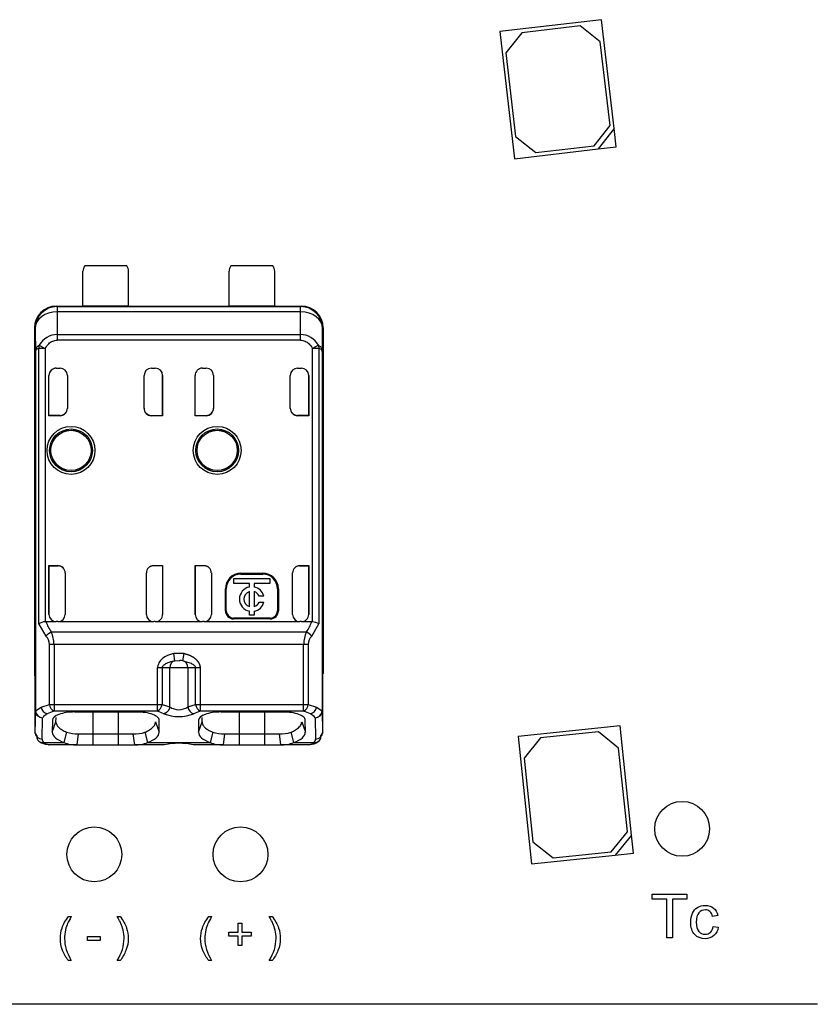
# Model space of a CAD drawing. Header units: millimetres. Extents: x 16 to 406, y 14 to 285.
# Tile 6 of 12: x 137 to 148, y 112 to 125. Entities that reach past the tile are written whole.
import ezdxf

# ---------------------------------------------------------------- set-up
doc = ezdxf.new("R2010")
doc.units = ezdxf.units.MM
for name, color, linetype in [('4010-411-12610_S', 7, 'Continuous'), ('Default', 7, 'Continuous'), ('LED_2835', 7, 'Continuous'), ('PCB_RDLED_315_EM', 7, 'Continuous')]:
    doc.layers.add(name, color=color, linetype=linetype)

# ---------------------------------------------------------------- blocks, each defined once
blk = doc.blocks.new('SE')
at = {"layer": '4010-411-12610_S', "color": 7, "linetype": 'Continuous'}
for p, q in [((137.507, 121.291), (137.507, 121.767)), ((138.107, 121.842), (137.532, 121.842)), ((138.132, 121.291), (138.132, 121.767)), ((139.507, 121.291), (139.507, 121.767)), ((140.107, 121.842), (139.532, 121.842)), ((140.132, 121.291), (140.132, 121.767)), ((137.144, 121.292), (137.507, 121.292)), ((137.144, 121.292), (137.144, 121.284)), ((137.152, 121.284), (137.144, 121.284)), ((137.153, 121.284), (137.152, 121.284)), ((137.153, 121.284), (137.153, 121.213)), ((137.153, 121.284), (140.486, 121.284)), ((137.153, 121.213), (137.156, 120.902)), ((140.486, 121.213), (137.153, 121.213)), ((138.132, 121.291), (137.507, 121.291)), ((138.132, 121.292), (139.507, 121.292)), ((140.132, 121.291), (139.507, 121.291)), ((140.132, 121.292), (140.494, 121.292)), ((140.483, 120.902), (140.486, 121.213)), ((140.486, 121.213), (140.486, 121.284)), ((140.487, 121.284), (140.486, 121.284)), ((140.487, 121.284), (140.494, 121.284)), ((140.494, 121.292), (140.494, 121.284)), ((136.844, 120.992), (136.844, 116.267)), ((136.853, 120.984), (136.844, 120.992)), ((136.853, 120.984), (136.856, 120.648)), ((140.783, 120.648), (140.786, 120.984)), ((140.794, 120.992), (140.786, 120.984)), ((140.794, 120.992), (140.794, 116.267)), ((137.156, 120.902), (137.156, 120.826)), ((137.156, 120.902), (140.483, 120.902)), ((140.483, 120.826), (137.156, 120.826)), ((140.483, 120.826), (140.483, 120.902)), ((136.902, 116.943), (136.902, 120.712)), ((136.991, 120.712), (136.902, 120.712)), ((136.909, 120.755), (136.914, 120.752)), ((136.914, 120.752), (136.991, 120.712)), ((136.991, 120.712), (136.991, 116.974)), ((140.73, 120.755), (140.648, 120.712)), ((140.737, 120.712), (140.648, 120.712)), ((140.648, 116.974), (140.648, 120.712)), ((140.737, 120.712), (140.737, 116.945)), ((136.856, 115.754), (136.856, 120.648)), ((136.859, 120.648), (136.856, 120.648)), ((136.859, 120.648), (136.859, 115.754)), ((140.783, 120.648), (140.78, 120.648)), ((140.78, 120.648), (140.78, 115.754)), ((140.783, 120.648), (140.783, 115.754)), ((137.142, 120.442), (137.194, 120.442)), ((138.444, 120.442), (138.497, 120.442)), ((139.142, 120.442), (139.194, 120.442)), ((140.444, 120.442), (140.497, 120.442)), ((137.042, 119.792), (137.042, 120.342)), ((137.042, 119.795), (137.042, 120.342)), ((137.042, 120.342), (137.042, 120.342)), ((137.294, 120.342), (137.294, 119.892)), ((138.344, 119.892), (138.344, 120.342)), ((138.597, 120.342), (138.597, 119.792)), ((138.597, 119.795), (138.597, 120.342)), ((138.597, 120.342), (138.597, 120.342)), ((139.042, 119.792), (139.042, 120.342)), ((139.042, 119.795), (139.042, 120.342)), ((139.042, 120.342), (139.042, 120.342)), ((139.294, 120.342), (139.294, 119.892)), ((140.344, 119.892), (140.344, 120.342)), ((140.597, 120.342), (140.597, 119.792)), ((140.597, 119.795), (140.597, 120.342)), ((140.597, 120.342), (140.597, 120.342)), ((137.194, 119.795), (137.042, 119.795)), ((137.042, 119.795), (137.042, 119.792)), ((137.194, 119.792), (137.042, 119.792)), ((137.194, 119.792), (137.194, 119.795)), ((138.444, 119.795), (138.597, 119.795)), ((138.444, 119.795), (138.444, 119.792)), ((138.597, 119.792), (138.444, 119.792)), ((138.597, 119.795), (138.597, 119.792)), ((139.042, 119.795), (139.194, 119.795)), ((139.042, 119.795), (139.042, 119.792)), ((139.194, 119.792), (139.042, 119.792)), ((139.194, 119.792), (139.194, 119.795)), ((140.597, 119.795), (140.444, 119.795)), ((140.444, 119.795), (140.444, 119.792)), ((140.597, 119.792), (140.444, 119.792)), ((140.597, 119.795), (140.597, 119.792)), ((137.042, 117.742), (137.042, 117.075)), ((137.042, 117.742), (137.164, 117.742)), ((137.042, 117.738), (137.042, 117.742)), ((137.042, 117.738), (137.168, 117.738)), ((137.042, 117.075), (137.042, 117.738)), ((137.168, 117.738), (137.164, 117.742)), ((138.471, 117.738), (138.475, 117.742)), ((138.597, 117.738), (138.471, 117.738)), ((138.475, 117.742), (138.597, 117.742)), ((138.597, 117.742), (138.597, 117.075)), ((138.597, 117.738), (138.597, 117.742)), ((138.597, 117.738), (138.597, 117.075)), ((139.042, 117.742), (139.042, 117.075)), ((139.042, 117.742), (139.164, 117.742)), ((139.042, 117.738), (139.042, 117.742)), ((139.168, 117.738), (139.042, 117.738)), ((139.042, 117.075), (139.042, 117.738)), ((139.168, 117.738), (139.164, 117.742)), ((140.471, 117.738), (140.475, 117.742)), ((140.471, 117.738), (140.597, 117.738)), ((140.475, 117.742), (140.597, 117.742)), ((140.597, 117.742), (140.597, 117.075)), ((140.597, 117.738), (140.597, 117.742)), ((140.597, 117.075), (140.597, 117.738)), ((137.264, 117.642), (137.264, 117.075)), ((138.375, 117.075), (138.375, 117.642)), ((139.264, 117.642), (139.264, 117.075)), ((139.571, 117.499), (139.571, 117.566)), ((139.571, 117.566), (140.065, 117.566)), ((139.669, 117.638), (139.969, 117.638)), ((139.669, 117.638), (139.669, 117.625)), ((139.669, 117.625), (139.969, 117.625)), ((139.969, 117.625), (139.969, 117.638)), ((140.065, 117.566), (140.065, 117.499)), ((140.375, 117.075), (140.375, 117.642)), ((139.456, 117.125), (139.456, 117.425)), ((139.469, 117.425), (139.456, 117.425)), ((139.469, 117.125), (139.469, 117.425)), ((139.785, 117.499), (139.571, 117.499)), ((139.785, 117.448), (139.785, 117.499)), ((140.065, 117.499), (139.851, 117.499)), ((139.851, 117.499), (139.851, 117.448)), ((140.183, 117.425), (140.169, 117.425)), ((140.169, 117.425), (140.169, 117.125)), ((140.183, 117.425), (140.183, 117.125)), ((139.785, 117.18), (139.785, 117.386)), ((139.851, 117.386), (139.851, 117.18)), ((139.982, 117.324), (139.919, 117.324)), ((139.919, 117.241), (139.982, 117.241)), ((137.042, 117.075), (137.042, 117.075)), ((138.597, 117.075), (138.597, 117.075)), ((139.042, 117.075), (139.042, 117.075)), ((139.456, 117.125), (139.469, 117.125)), ((140.069, 117.025), (139.569, 117.025)), ((139.569, 117.025), (139.569, 117.012)), ((139.785, 117.066), (139.785, 117.117)), ((139.851, 117.066), (139.785, 117.066)), ((139.851, 117.117), (139.851, 117.066)), ((140.069, 117.012), (140.069, 117.025)), ((140.169, 117.125), (140.183, 117.125)), ((140.597, 117.075), (140.597, 117.075)), ((136.902, 116.943), (137.001, 116.777)), ((137.001, 116.975), (137.142, 116.975)), ((137.164, 116.975), (137.142, 116.975)), ((137.164, 116.975), (138.475, 116.975)), ((138.497, 116.975), (138.475, 116.975)), ((138.497, 116.975), (139.142, 116.975)), ((139.164, 116.975), (139.142, 116.975)), ((139.164, 116.975), (140.475, 116.975)), ((140.069, 117.012), (139.569, 117.012)), ((140.497, 116.975), (140.475, 116.975)), ((140.497, 116.975), (140.638, 116.975)), ((140.637, 116.777), (140.737, 116.945)), ((140.648, 116.974), (140.638, 116.975)), ((137.073, 116.834), (140.566, 116.834)), ((137.049, 115.844), (137.049, 116.664)), ((137.112, 116.664), (137.049, 116.664)), ((140.527, 116.664), (137.112, 116.664)), ((137.112, 116.664), (137.112, 115.844)), ((140.59, 116.664), (140.527, 116.664)), ((140.527, 115.844), (140.527, 116.664)), ((140.59, 116.664), (140.59, 115.844)), ((138.89, 116.539), (138.749, 116.539)), ((138.763, 116.44), (138.749, 116.539)), ((138.875, 116.44), (138.89, 116.539)), ((138.763, 116.44), (138.825, 116.442)), ((138.825, 116.442), (138.834, 116.442)), ((138.875, 116.44), (138.987, 116.406)), ((136.844, 116.267), (136.849, 116.267)), ((136.849, 116.263), (136.849, 116.267)), ((136.849, 116.267), (136.849, 115.463)), ((138.527, 115.844), (138.527, 116.342)), ((138.59, 116.342), (138.527, 116.342)), ((138.696, 116.342), (138.59, 116.342)), ((138.59, 116.342), (138.59, 115.844)), ((138.696, 115.81), (138.696, 116.342)), ((138.943, 116.342), (138.696, 116.342)), ((138.943, 116.342), (138.943, 115.81)), ((139.049, 116.342), (138.943, 116.342)), ((139.112, 116.342), (139.049, 116.342)), ((139.049, 115.844), (139.049, 116.342)), ((139.112, 116.342), (139.112, 115.844)), ((140.79, 116.267), (140.79, 116.263)), ((140.79, 115.463), (140.79, 116.267)), ((140.79, 116.267), (140.794, 116.267)), ((136.859, 115.754), (136.936, 115.807)), ((136.936, 115.807), (137.049, 115.844)), ((137.049, 115.844), (137.112, 115.844)), ((137.112, 115.844), (138.527, 115.844)), ((137.112, 115.844), (137.112, 115.75)), ((138.527, 115.75), (138.527, 115.844)), ((138.527, 115.844), (138.59, 115.844)), ((138.59, 115.844), (138.696, 115.81)), ((138.943, 115.81), (139.049, 115.844)), ((139.049, 115.844), (139.112, 115.844)), ((139.112, 115.844), (140.527, 115.844)), ((139.112, 115.844), (139.112, 115.75)), ((140.527, 115.844), (140.59, 115.844)), ((140.527, 115.75), (140.527, 115.844)), ((140.59, 115.844), (140.703, 115.807)), ((140.703, 115.807), (140.78, 115.754)), ((136.856, 115.754), (136.849, 115.463)), ((136.856, 115.754), (136.859, 115.754)), ((138.527, 115.75), (137.112, 115.75)), ((138.244, 115.739), (137.394, 115.739)), ((137.644, 115.739), (137.644, 115.441)), ((137.994, 115.441), (137.994, 115.739)), ((140.527, 115.75), (139.112, 115.75)), ((140.244, 115.739), (139.394, 115.739)), ((139.644, 115.739), (139.644, 115.441)), ((139.994, 115.441), (139.994, 115.739)), ((140.78, 115.754), (140.783, 115.754)), ((140.79, 115.463), (140.783, 115.754)), ((136.949, 115.369), (136.956, 115.66)), ((137.089, 115.628), (137.088, 115.464)), ((137.088, 115.464), (137.138, 115.605)), ((137.138, 115.606), (137.139, 115.666)), ((138.501, 115.605), (138.551, 115.464)), ((138.551, 115.464), (138.549, 115.628)), ((139.089, 115.628), (139.088, 115.464)), ((139.088, 115.464), (139.138, 115.605)), ((139.138, 115.606), (139.139, 115.666)), ((140.501, 115.605), (140.551, 115.464)), ((140.551, 115.464), (140.549, 115.628)), ((140.683, 115.66), (140.69, 115.369)), ((136.875, 115.416), (136.849, 115.463)), ((136.875, 115.416), (136.874, 115.406)), ((137.283, 115.463), (137.246, 115.322)), ((137.444, 115.441), (137.424, 115.292)), ((137.444, 115.441), (137.644, 115.441)), ((137.644, 115.441), (137.644, 115.292)), ((137.644, 115.441), (137.994, 115.441)), ((137.994, 115.441), (138.195, 115.441)), ((137.994, 115.292), (137.994, 115.441)), ((138.215, 115.292), (138.195, 115.441)), ((138.354, 115.463), (138.39, 115.322)), ((139.283, 115.463), (139.246, 115.322)), ((139.444, 115.441), (139.424, 115.292)), ((139.444, 115.441), (139.644, 115.441)), ((139.644, 115.441), (139.994, 115.441)), ((139.644, 115.441), (139.644, 115.292)), ((139.994, 115.292), (139.994, 115.441)), ((139.994, 115.441), (140.195, 115.441)), ((140.215, 115.292), (140.195, 115.441)), ((140.354, 115.463), (140.39, 115.322)), ((140.79, 115.463), (140.764, 115.416)), ((136.97, 115.322), (137.248, 115.322)), ((137.424, 115.292), (137.047, 115.292)), ((137.424, 115.292), (137.644, 115.292)), ((137.644, 115.292), (137.994, 115.292)), ((137.994, 115.292), (138.215, 115.292)), ((138.609, 115.292), (138.215, 115.292)), ((138.391, 115.322), (139.248, 115.322)), ((138.622, 115.292), (138.609, 115.292)), ((139.03, 115.292), (139.017, 115.292)), ((139.424, 115.292), (139.03, 115.292)), ((139.424, 115.292), (139.644, 115.292)), ((139.644, 115.292), (139.994, 115.292)), ((139.994, 115.292), (140.215, 115.292)), ((140.592, 115.292), (140.215, 115.292)), ((140.391, 115.322), (140.669, 115.322))]:
    blk.add_line(p, q, dxfattribs=at)
for centre, radius in [((137.344, 119.317), 0.328), ((137.344, 119.317), 0.293), ((137.344, 119.317), 0.276), ((137.344, 119.317), 0.275), ((139.344, 119.317), 0.328), ((139.344, 119.317), 0.293), ((139.344, 119.317), 0.276), ((139.344, 119.317), 0.275)]:
    blk.add_circle(centre, radius, dxfattribs=at)
for centre, radius, start, end in [((137.632, 121.767), 0.125, 143.1301, 180), ((138.007, 121.767), 0.125, 0, 36.8699), ((139.632, 121.767), 0.125, 143.1301, 180), ((140.007, 121.767), 0.125, 0, 36.8699), ((137.153, 120.984), 0.3, 90.0044, 179.9972), ((140.486, 120.984), 0.3, 0.004, 89.9956), ((137.162, 120.612), 0.291, 91.2569, 150.5251), ((140.477, 120.612), 0.291, 29.4844, 88.8126), ((137.01, 120.716), 0.108, 158.8079, 181.9904), ((140.631, 120.716), 0.107, 357.689, 21.1832), ((137.194, 120.342), 0.1, 0, 90), ((138.444, 120.342), 0.1, 90, 180), ((139.194, 120.342), 0.1, 0, 90), ((140.444, 120.342), 0.1, 90, 180), ((139.669, 117.425), 0.213, 90, 180), ((139.669, 117.425), 0.2, 90, 180), ((139.969, 117.425), 0.213, 0, 90), ((139.969, 117.425), 0.2, 0, 90), ((139.818, 117.283), 0.169, 101.3273, 258.6727), ((139.818, 117.283), 0.169, 14.2042, 78.6727), ((139.818, 117.283), 0.108, 107.7847, 252.2153), ((139.818, 117.283), 0.108, 22.432, 72.2153), ((139.818, 117.283), 0.108, 287.7847, 337.568), ((139.818, 117.283), 0.169, 281.3273, 345.7958), ((139.569, 117.125), 0.113, 180, 270), ((139.569, 117.125), 0.1, 180, 270), ((140.069, 117.125), 0.113, 270, 360), ((140.069, 117.125), 0.1, 270, 0), ((137.015, 116.762), 0.214, 96.3279, 121.9726), ((137.65, 117.218), 0.693, 200.5133, 213.6746), ((139.989, 117.218), 0.693, 326.3247, 339.4849), ((140.615, 116.72), 0.256, 61.4654, 82.6325), ((136.866, 116.654), 0.183, 3.0093, 42.3193), ((136.697, 116.659), 0.415, 0.6971, 24.9695), ((140.938, 116.66), 0.411, 154.9096, 179.4245), ((140.488, 116.663), 0.188, 37.5468, 65.6336), ((140.771, 116.655), 0.181, 137.489, 177.1839), ((138.841, 116.108), 0.334, 84.1343, 91.3005), ((137.05, 115.824), 0.115, 188.6128, 254.6201), ((137.173, 115.859), 0.125, 186.8293, 240.7266), ((138.466, 115.859), 0.125, 299.2767, 353.1684), ((138.819, 115.984), 0.213, 234.702, 305.2981), ((139.057, 115.827), 0.116, 188.5939, 253.7237), ((139.173, 115.859), 0.125, 186.8284, 240.7273), ((140.466, 115.859), 0.125, 299.2716, 353.1726), ((140.588, 115.825), 0.116, 285.4661, 351.313), ((136.962, 115.763), 0.103, 185.0488, 266.9914), ((137.096, 115.558), 0.173, 116.1713, 143.8588), ((137.238, 115.301), 0.467, 105.762, 117.932), ((138.396, 115.287), 0.481, 63.0574, 74.1819), ((138.819, 116.238), 0.561, 248.5184, 291.4817), ((140.4, 115.3), 0.467, 62.0828, 74.2359), ((140.543, 115.558), 0.173, 36.1301, 63.8376), ((140.677, 115.763), 0.103, 273.1146, 354.8365), ((136.947, 115.466), 0.0975, 182.0087, 271.5161), ((136.958, 115.405), 0.0836, 179.2963, 278.1629), ((137.437, 116.005), 0.564, 254.1985, 270.6687), ((138.211, 115.932), 0.491, 268.1004, 287.046), ((139.437, 116.005), 0.564, 254.1984, 270.6678), ((140.211, 115.932), 0.491, 268.1011, 287.0483), ((140.692, 115.466), 0.0975, 268.4846, 357.9947), ((137.016, 115.473), 0.173, 235.1976, 270.9259), ((137.398, 115.672), 0.381, 246.7079, 273.8541), ((138.24, 115.675), 0.384, 266.2579, 293.1838), ((138.82, 114.32), 0.992, 78.5509, 101.4751), ((139.398, 115.673), 0.382, 246.7298, 273.8484), ((140.24, 115.675), 0.384, 266.2754, 293.2153), ((140.615, 115.484), 0.187, 270.1952, 305.2866)]:
    blk.add_arc(centre, radius, start, end, dxfattribs=at)
for centre, major_axis, ratio, start_param, end_param in [((137.144, 120.992), (0.212, -0.212), 0.999924, 2.356207, 3.926956), ((137.153, 120.984), (0.3, 0.003), 0.766027, 1.562157, 3.128038), ((140.486, 120.984), (0.3, -0.003), 0.766027, 0.013567, 1.579437), ((140.494, 120.992), (-0.212, -0.212), 0.999924, 2.35623, 3.926978), ((137.142, 120.342), (0.1, 0), 0.999994, 1.570796, 3.141593), ((137.142, 120.342), (0.1, 0), 0.999994, 1.57081, 3.141593), ((138.497, 120.342), (-0.1, 0), 0.999994, 3.141593, 4.712389), ((138.497, 120.342), (-0.1, 0), 0.999994, 3.141593, 4.712389), ((139.142, 120.342), (0.1, 0), 0.999994, 1.570796, 3.141593), ((139.142, 120.342), (0.1, 0), 0.999994, 1.570796, 3.141593), ((140.497, 120.342), (-0.1, 0), 0.999994, 3.141593, 4.712389), ((140.497, 120.342), (-0.1, 0), 0.999994, 3.141593, 4.712375), ((137.194, 119.895), (0, 0.1), 0.999848, 3.141592, 4.712389), ((137.194, 119.892), (0, 0.1), 0.999848, 3.141592, 4.712389), ((138.444, 119.895), (0, 0.1), 0.999848, 1.570796, 3.141593), ((138.444, 119.892), (0, 0.1), 0.999848, 1.570796, 3.141593), ((139.194, 119.895), (0, 0.1), 0.999848, 3.141592, 4.712389), ((139.194, 119.892), (0, 0.1), 0.999848, 3.141592, 4.712389), ((140.444, 119.895), (0, 0.1), 0.999848, 1.570796, 3.141601), ((140.444, 119.892), (0, 0.1), 0.999848, 1.570796, 3.141601), ((137.164, 117.642), (0.0707, -0.0707), 0.999695, 0.785246, 2.356347), ((137.168, 117.638), (0.0707, -0.0707), 0.999695, 1.570796, 2.356347), ((138.475, 117.642), (-0.0707, -0.0707), 0.999695, 3.926838, 5.497939), ((138.471, 117.638), (-0.0707, -0.0707), 0.999695, 3.926838, 4.712389), ((139.164, 117.642), (0.0707, -0.0707), 0.999695, 0.785246, 2.356347), ((139.168, 117.638), (0.0707, -0.0707), 0.999695, 1.570796, 2.356347), ((140.475, 117.642), (-0.0707, -0.0707), 0.999695, 3.926839, 5.497939), ((140.471, 117.638), (-0.0707, -0.0707), 0.999695, 3.932239, 4.712389), ((137.142, 117.075), (0.1, 0), 0.999994, 3.141593, 4.712389), ((137.142, 117.075), (0.1, 0), 0.999994, 3.141593, 4.712389), ((137.164, 117.075), (0.1, 0), 0.999848, 4.712389, 6.283185), ((138.475, 117.075), (-0.1, 0), 0.999848, 0, 1.570796), ((138.497, 117.075), (-0.1, 0), 0.999994, 1.570796, 3.141593), ((138.497, 117.075), (-0.1, 0), 0.999994, 1.570796, 3.141593), ((139.142, 117.075), (0.1, 0), 0.999994, 3.141593, 4.712389), ((139.142, 117.075), (0.1, 0), 0.999994, 3.141593, 4.712389), ((139.164, 117.075), (0.1, 0), 0.999848, 4.712389, 6.283185), ((140.475, 117.075), (-0.1, 0), 0.999848, 0, 1.570796), ((140.497, 117.075), (-0.1, 0), 0.999994, 1.570796, 3.141593), ((140.497, 117.075), (-0.1, 0), 0.999994, 1.570796, 3.141593), ((138.778, 116.342), (0, -0.1), 0.821429, 3.324107, 4.712389), ((138.861, 116.342), (0, 0.1), 0.821429, 4.712389, 6.100671), ((137.144, 116.267), (0.3, 0), 0.999962, 3.141594, 3.453003), ((136.956, 115.754), (0.1, -0.0024), 0.939661, 3.166998, 4.734915), ((139.418, 115.629), (-0.469, 0), 0.34202, -0.859272, -0.576897), ((140.683, 115.754), (0.1, 0.0024), 0.939661, 4.689874, 6.257729), ((140.669, 115.416), (-0.074, 0.0672), 0.8975, 3.122934, 3.932999), ((137.399, 115.368), (0.45, 0), 0.34204, 3.132956, 3.443098), ((137.047, 115.392), (0, -0.1), 0.754543, 6.081998, 6.283069), ((140.591, 115.392), (0, 0.1), 0.754543, 3.141545, 3.42208), ((140.239, 115.368), (-0.451, 0), 0.342128, 2.840825, 3.150345), ((140.669, 115.416), (-0.074, 0.0672), 0.8975, 2.254597, 3.122934)]:
    blk.add_ellipse(centre, major_axis=major_axis, ratio=ratio, start_param=start_param, end_param=end_param, dxfattribs=at)
for points in [[(136.991, 120.712), (137.006, 120.737), (137.037, 120.779), (137.092, 120.816), (137.134, 120.825), (137.156, 120.826)], [(140.483, 120.826), (140.506, 120.825), (140.548, 120.815), (140.603, 120.778), (140.634, 120.736), (140.648, 120.712)], [(137.088, 115.464), (137.089, 115.409), (137.146, 115.36), (137.248, 115.322)], [(138.391, 115.322), (138.494, 115.36), (138.55, 115.408), (138.55, 115.464)], [(139.088, 115.464), (139.089, 115.409), (139.146, 115.36), (139.248, 115.322)], [(140.391, 115.322), (140.494, 115.36), (140.55, 115.408), (140.55, 115.464)], [(137.047, 115.292), (137.012, 115.292), (136.985, 115.3), (136.97, 115.322)]]:
    blk.add_open_spline(points, degree=3, dxfattribs=at)
for points, degree, knots in [([(136.909, 120.755), (136.906, 120.753), (136.897, 120.748), (136.886, 120.74), (136.876, 120.729), (136.869, 120.719), (136.864, 120.707), (136.86, 120.69), (136.857, 120.671), (136.856, 120.656), (136.856, 120.648)], 3, [0, 0, 0, 0, 0.103499, 0.29232, 0.407301, 0.532909, 0.64319, 0.751757, 0.866674, 1, 1, 1, 1]), ([(136.859, 120.648), (136.859, 120.652), (136.86, 120.665), (136.862, 120.678), (136.865, 120.687), (136.867, 120.694), (136.875, 120.704), (136.886, 120.709), (136.898, 120.711), (136.902, 120.712)], 3, [0, 0, 0, 0, 0.082466, 0.249738, 0.305201, 0.359595, 0.470754, 0.837658, 1, 1, 1, 1]), ([(140.73, 120.755), (140.737, 120.751), (140.749, 120.744), (140.762, 120.731), (140.773, 120.715), (140.781, 120.688), (140.782, 120.662), (140.783, 120.648)], 3, [0, 0, 0, 0, 0.22116, 0.406893, 0.558337, 0.7658, 1, 1, 1, 1]), ([(140.737, 120.712), (140.74, 120.711), (140.752, 120.709), (140.764, 120.704), (140.772, 120.694), (140.774, 120.687), (140.776, 120.68), (140.779, 120.669), (140.78, 120.657), (140.78, 120.65), (140.78, 120.648)], 3, [0, 0, 0, 0, 0.139359, 0.528699, 0.63957, 0.693828, 0.749169, 0.871848, 0.954914, 1, 1, 1, 1]), ([(138.749, 116.539), (138.738, 116.536), (138.709, 116.531), (138.656, 116.511), (138.594, 116.474), (138.551, 116.424), (138.535, 116.383), (138.529, 116.36), (138.528, 116.348), (138.527, 116.342)], 3, [0, 0, 0, 0, 0.100643, 0.277927, 0.536152, 0.773195, 0.8851, 0.944575, 1, 1, 1, 1]), ([(138.89, 116.539), (138.985, 116.52), (139.045, 116.468), (139.106, 116.415), (139.112, 116.342)], 2, [0, 0, 0, 0.5, 0.5, 1, 1, 1]), ([(138.59, 116.342), (138.591, 116.345), (138.592, 116.352), (138.598, 116.366), (138.612, 116.382), (138.632, 116.396), (138.67, 116.416), (138.714, 116.433), (138.751, 116.438), (138.763, 116.44)], 3, [0, 0, 0, 0, 0.043186, 0.098981, 0.205363, 0.325965, 0.45185, 0.820133, 1, 1, 1, 1]), ([(138.987, 116.406), (139.003, 116.398), (139.017, 116.389), (139.041, 116.368), (139.049, 116.355), (139.049, 116.342)], 3, [0, 0, 0, 0, 0.5, 0.5, 1, 1, 1, 1]), ([(137.394, 115.74), (137.316, 115.74), (137.236, 115.728), (137.122, 115.687), (137.091, 115.657), (137.089, 115.629)], 3, [0, 0, 0, 0, 0.5, 0.5, 1, 1, 1, 1]), ([(138.55, 115.628), (138.549, 115.642), (138.543, 115.655), (138.515, 115.682), (138.493, 115.695), (138.434, 115.716), (138.399, 115.725), (138.323, 115.737), (138.283, 115.739), (138.244, 115.739)], 3, [0, 0, 0, 0, 0.25, 0.25, 0.5, 0.5, 0.75, 0.75, 1, 1, 1, 1]), ([(139.394, 115.74), (139.316, 115.74), (139.236, 115.728), (139.122, 115.687), (139.091, 115.657), (139.089, 115.629)], 3, [0, 0, 0, 0, 0.5, 0.5, 1, 1, 1, 1]), ([(140.55, 115.628), (140.549, 115.642), (140.543, 115.655), (140.515, 115.682), (140.493, 115.695), (140.434, 115.716), (140.399, 115.725), (140.323, 115.737), (140.283, 115.739), (140.244, 115.739)], 3, [0, 0, 0, 0, 0.25, 0.25, 0.5, 0.5, 0.75, 0.75, 1, 1, 1, 1]), ([(137.138, 115.605), (137.138, 115.599), (137.139, 115.585), (137.147, 115.566), (137.159, 115.547), (137.181, 115.523), (137.218, 115.494), (137.262, 115.473), (137.284, 115.463)], 3, [0, 0, 0, 0, 0.129424, 0.256929, 0.382523, 0.506216, 0.751084, 1, 1, 1, 1]), ([(138.355, 115.463), (138.366, 115.468), (138.388, 115.478), (138.418, 115.495), (138.445, 115.514), (138.469, 115.535), (138.487, 115.557), (138.499, 115.58), (138.5, 115.597), (138.501, 115.605)], 3, [0, 0, 0, 0, 0.119189, 0.246257, 0.381214, 0.524065, 0.674813, 0.833458, 1, 1, 1, 1]), ([(139.138, 115.605), (139.138, 115.599), (139.139, 115.585), (139.147, 115.566), (139.159, 115.547), (139.181, 115.523), (139.218, 115.494), (139.262, 115.473), (139.284, 115.463)], 3, [0, 0, 0, 0, 0.129424, 0.256929, 0.382523, 0.506216, 0.751084, 1, 1, 1, 1]), ([(140.355, 115.463), (140.366, 115.468), (140.388, 115.478), (140.418, 115.495), (140.445, 115.514), (140.469, 115.535), (140.487, 115.557), (140.499, 115.58), (140.5, 115.597), (140.501, 115.605)], 3, [0, 0, 0, 0, 0.119175, 0.246235, 0.381187, 0.524038, 0.67479, 0.833445, 1, 1, 1, 1]), ([(140.669, 115.322), (140.666, 115.318), (140.658, 115.308), (140.641, 115.299), (140.62, 115.293), (140.601, 115.292), (140.592, 115.292)], 3, [0, 0, 0, 0, 0.227998, 0.471255, 0.728745, 1, 1, 1, 1])]:
    blk.add_open_spline(points, degree=degree, knots=knots, dxfattribs=at)
for points, weights in [([(137.001, 116.777), (137.018, 116.8), (137.044, 116.821), (137.073, 116.834)], [1.03238197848, 0.973672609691, 0.994794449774, 1.09574749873]), ([(138.696, 115.81), (138.688, 115.762), (138.656, 115.725), (138.614, 115.716)], [1.12803189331, 0.957317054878, 0.957322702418, 1.12804883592])]:
    blk.add_rational_spline(points, weights, degree=3, dxfattribs=at)
at = {"layer": 'LED_2835', "color": 7, "linetype": 'Continuous'}
for p, q in [((144.601, 125.208), (143.21, 125.045)), ((144.309, 125.123), (143.514, 125.03)), ((144.586, 124.904), (144.309, 125.123)), ((144.775, 123.718), (144.601, 125.208)), ((143.21, 125.045), (143.414, 123.307)), ((143.514, 125.03), (143.295, 124.753)), ((144.72, 123.762), (144.586, 124.904)), ((143.295, 124.753), (143.428, 123.611)), ((144.5, 123.484), (144.72, 123.762)), ((144.775, 123.718), (144.556, 123.441)), ((144.804, 123.47), (144.775, 123.718)), ((143.428, 123.611), (143.706, 123.392)), ((143.706, 123.392), (144.5, 123.484)), ((143.414, 123.307), (144.556, 123.441)), ((144.556, 123.441), (144.804, 123.47)), ((144.856, 115.549), (143.463, 115.403)), ((145.012, 114.057), (144.856, 115.549)), ((143.463, 115.403), (143.646, 113.662)), ((144.563, 115.468), (143.767, 115.384)), ((144.837, 115.245), (144.563, 115.468)), ((143.767, 115.384), (143.544, 115.109)), ((144.958, 114.102), (144.837, 115.245)), ((143.544, 115.109), (143.665, 113.966)), ((144.735, 113.827), (144.958, 114.102)), ((145.012, 114.057), (144.79, 113.782)), ((145.039, 113.808), (145.012, 114.057)), ((143.665, 113.966), (143.939, 113.743)), ((143.939, 113.743), (144.735, 113.827)), ((144.79, 113.782), (145.039, 113.808)), ((143.646, 113.662), (144.79, 113.782))]:
    blk.add_line(p, q, dxfattribs=at)
at = {"layer": 'PCB_RDLED_315_EM', "color": 7, "linetype": 'Continuous'}
for p, q in [((145.298, 113.179), (145.298, 113.249)), ((145.298, 113.249), (145.771, 113.249)), ((145.771, 113.249), (145.771, 113.179)), ((145.495, 113.179), (145.298, 113.179)), ((145.495, 112.649), (145.495, 113.179)), ((145.771, 113.179), (145.574, 113.179)), ((145.574, 113.179), (145.574, 112.649)), ((137.308, 112.942), (137.348, 112.942)), ((137.977, 112.942), (138.017, 112.942)), ((139.228, 112.942), (139.268, 112.942)), ((139.629, 112.727), (139.629, 112.853)), ((139.629, 112.853), (139.682, 112.853)), ((139.682, 112.853), (139.682, 112.727)), ((140.057, 112.942), (140.097, 112.942)), ((146.194, 112.955), (146.122, 112.945)), ((139.503, 112.674), (139.503, 112.727)), ((139.503, 112.727), (139.629, 112.727)), ((139.682, 112.727), (139.808, 112.727)), ((139.808, 112.727), (139.808, 112.674)), ((146.129, 112.808), (146.201, 112.798)), ((137.569, 112.614), (137.569, 112.671)), ((137.569, 112.671), (137.743, 112.671)), ((137.743, 112.614), (137.569, 112.614)), ((137.743, 112.671), (137.743, 112.614)), ((139.629, 112.674), (139.503, 112.674)), ((139.629, 112.548), (139.629, 112.674)), ((139.808, 112.674), (139.682, 112.674)), ((139.682, 112.674), (139.682, 112.548)), ((145.574, 112.649), (145.495, 112.649)), ((139.682, 112.548), (139.629, 112.548)), ((137.348, 112.342), (137.308, 112.342)), ((138.017, 112.342), (137.977, 112.342)), ((139.268, 112.342), (139.228, 112.342)), ((140.097, 112.342), (140.057, 112.342)), ((147.556, 111.742), (125.163, 111.742))]:
    blk.add_line(p, q, dxfattribs=at)
for centre in [(145.706, 114.142), (137.663, 113.792), (139.663, 113.792)]:
    blk.add_circle(centre, 0.375, dxfattribs=at)
for points, knots in [([(146.201, 112.798), (146.193, 112.748), (146.173, 112.709), (146.141, 112.681), (146.108, 112.653), (146.068, 112.639), (145.961, 112.639), (145.914, 112.658), (145.878, 112.697), (145.842, 112.736), (145.823, 112.792), (145.823, 112.912), (145.831, 112.953), (145.847, 112.988), (145.862, 113.023), (145.886, 113.05), (145.918, 113.068), (145.949, 113.085), (145.984, 113.094), (146.068, 113.094), (146.107, 113.082), (146.167, 113.033), (146.186, 112.999), (146.194, 112.955)], [0, 0, 0, 0, 0.113039, 0.113039, 0.113039, 0.220322, 0.220322, 0.355789, 0.355789, 0.355789, 0.511968, 0.511968, 0.613227, 0.613227, 0.613227, 0.70448, 0.70448, 0.70448, 0.789171, 0.789171, 0.894586, 0.894586, 1, 1, 1, 1]), ([(146.122, 112.945), (146.115, 112.974), (146.103, 112.996), (146.086, 113.011), (146.069, 113.026), (146.048, 113.033), (146.024, 113.034), (145.987, 113.034), (145.957, 113.02), (145.934, 112.993), (145.911, 112.967), (145.9, 112.925), (145.9, 112.808), (145.911, 112.766), (145.933, 112.739), (145.955, 112.712), (145.984, 112.699), (146.02, 112.7), (146.049, 112.7), (146.073, 112.708), (146.093, 112.726), (146.112, 112.744), (146.124, 112.771), (146.129, 112.808)], [0, 0, 0, 0, 0.09818, 0.09818, 0.09818, 0.184434, 0.184434, 0.184434, 0.314383, 0.314383, 0.314383, 0.484644, 0.484644, 0.656079, 0.656079, 0.656079, 0.782889, 0.782889, 0.782889, 0.883339, 0.883339, 0.883339, 1, 1, 1, 1]), ([(137.308, 112.342), (137.277, 112.381), (137.251, 112.427), (137.208, 112.532), (137.198, 112.586), (137.198, 112.692), (137.206, 112.739), (137.221, 112.785), (137.24, 112.837), (137.269, 112.89), (137.308, 112.942)], [0, 0, 0, 0, 0.251432, 0.251432, 0.502863, 0.502863, 0.723036, 0.723036, 0.723036, 1, 1, 1, 1]), ([(137.348, 112.942), (137.323, 112.899), (137.306, 112.867), (137.298, 112.849), (137.286, 112.82), (137.276, 112.79), (137.269, 112.759), (137.26, 112.72), (137.256, 112.681), (137.256, 112.542), (137.286, 112.442), (137.348, 112.342)], [0, 0, 0, 0, 0.165112, 0.165112, 0.165112, 0.314124, 0.314124, 0.314124, 0.507307, 0.507307, 1, 1, 1, 1]), ([(137.977, 112.342), (138.039, 112.442), (138.07, 112.542), (138.07, 112.681), (138.065, 112.72), (138.056, 112.758), (138.049, 112.789), (138.04, 112.819), (138.027, 112.848), (138.019, 112.867), (138.002, 112.898), (137.977, 112.942)], [0, 0, 0, 0, 0.492697, 0.492697, 0.684384, 0.684384, 0.684384, 0.833404, 0.833404, 0.833404, 1, 1, 1, 1]), ([(138.017, 112.942), (138.056, 112.89), (138.085, 112.837), (138.104, 112.785), (138.12, 112.739), (138.128, 112.692), (138.128, 112.586), (138.117, 112.532), (138.095, 112.479), (138.074, 112.427), (138.048, 112.381), (138.017, 112.342)], [0, 0, 0, 0, 0.276789, 0.276789, 0.276789, 0.5008, 0.5008, 0.756615, 0.756615, 0.756615, 1, 1, 1, 1]), ([(139.228, 112.342), (139.197, 112.381), (139.171, 112.427), (139.128, 112.532), (139.117, 112.586), (139.117, 112.692), (139.125, 112.739), (139.141, 112.785), (139.16, 112.837), (139.189, 112.89), (139.228, 112.942)], [0, 0, 0, 0, 0.251432, 0.251432, 0.502863, 0.502863, 0.723036, 0.723036, 0.723036, 1, 1, 1, 1]), ([(139.268, 112.942), (139.243, 112.899), (139.226, 112.867), (139.218, 112.849), (139.206, 112.82), (139.196, 112.79), (139.189, 112.759), (139.18, 112.72), (139.175, 112.681), (139.175, 112.542), (139.206, 112.442), (139.268, 112.342)], [0, 0, 0, 0, 0.165112, 0.165112, 0.165112, 0.314124, 0.314124, 0.314124, 0.507307, 0.507307, 1, 1, 1, 1]), ([(140.057, 112.342), (140.119, 112.442), (140.15, 112.542), (140.15, 112.681), (140.145, 112.72), (140.136, 112.758), (140.129, 112.789), (140.12, 112.819), (140.107, 112.848), (140.099, 112.867), (140.082, 112.898), (140.057, 112.942)], [0, 0, 0, 0, 0.492789, 0.492789, 0.684512, 0.684512, 0.684512, 0.833378, 0.833378, 0.833378, 1, 1, 1, 1]), ([(140.097, 112.942), (140.136, 112.89), (140.165, 112.837), (140.184, 112.785), (140.2, 112.739), (140.208, 112.692), (140.208, 112.586), (140.197, 112.532), (140.176, 112.479), (140.154, 112.427), (140.128, 112.381), (140.097, 112.342)], [0, 0, 0, 0, 0.276859, 0.276859, 0.276859, 0.500765, 0.500765, 0.75646, 0.75646, 0.75646, 1, 1, 1, 1])]:
    blk.add_open_spline(points, degree=3, knots=knots, dxfattribs=at)

msp = doc.modelspace()

# ---------------------------------------------------------------- block references
at = {"layer": 'Default'}
msp.add_blockref('SE', (0, 0), dxfattribs=at)

doc.saveas('drawing.dxf')
